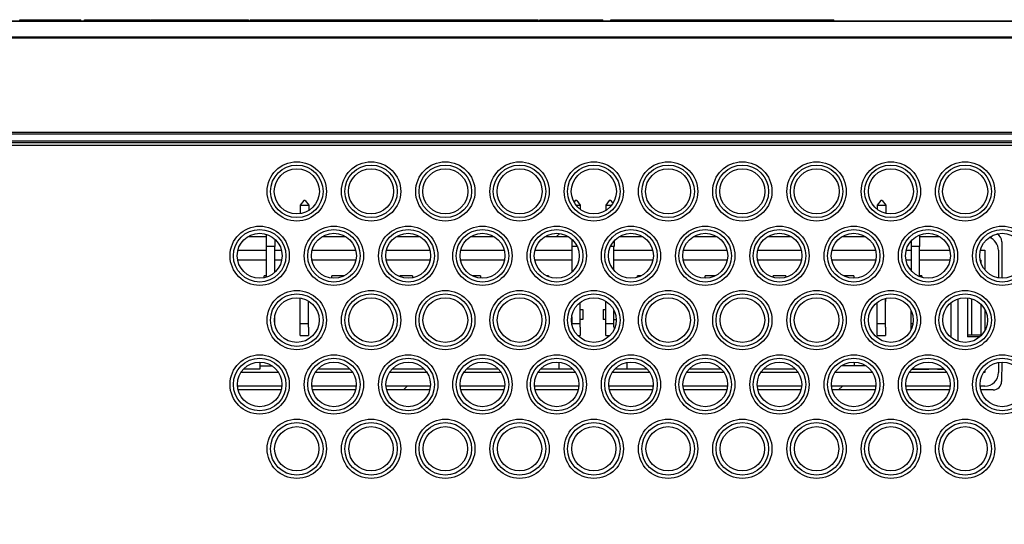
# Model space of a CAD drawing. Header units: inches. Extents: x 0 to 34, y 0 to 22.
# Tile 17 of 22: x 16.1 to 18.2, y 10.5 to 11.6. Entities that reach past the tile are written whole.
import ezdxf

# ---------------------------------------------------------------- set-up
doc = ezdxf.new("R2010")
doc.units = ezdxf.units.IN
doc.header["$LTSCALE"] = 1.87
doc.header["$MEASUREMENT"] = 0
doc.layers.get('0').update_dxf_attribs({"linetype": 'CONTINUOUS'})
doc.layers.add('COSMETIC', color=7, linetype='CONTINUOUS')
doc.layers.add('DIMENSIONS', color=7, linetype='CONTINUOUS')
doc.styles.get("Standard").update_dxf_attribs({"font": 'txt', "width": 0.8})
doc.dimstyles.new('DIMSTYLE_1', dxfattribs={"dimtxt": 0.125, "dimasz": 0.18, "dimexe": 0.125, "dimexo": 0.0625, "dimgap": 0.09, "dimtad": 0, "dimtih": 1, "dimtoh": 1, "dimdec": 3, "dimlfac": 1.333333, "dimzin": 4, "dimdsep": 46, "dimtxsty": 'STANDARD', "dimblk": '_FILLED', "dimblk1": '_FILLED', "dimblk2": '_FILLED', "dimcen": 0.09, "dimadec": 0, "dimazin": 0, "dimtp": 0.001, "dimtm": 0.001, "dimtfac": 1, "dimtdec": 3, "dimtofl": 0, "dimtmove": 0, "dimatfit": 3, "dimldrblk": '_FILLED', "dimfxl": 1, "dimtolj": 1, "dimtzin": 4, "dimarcsym": 0})

# ---------------------------------------------------------------- blocks, each defined once
blk = doc.blocks.new('*D14')
at = {"layer": 'DIMENSIONS', "color": 2, "linetype": 'CONTINUOUS'}
blk.add_line((13.7229, 10.9522), (13.7229, 8.7679), dxfattribs=at)
at = {"layer": 'DIMENSIONS', "color": 2, "linetype": 'CONTINUOUS', "insert": (13.6604, 8.7054), "char_height": 0.125, "width": 1.425, "attachment_point": 3, "rotation": 90, "line_spacing_factor": 0.9}
blk.add_mtext('9.245{\\Ftxt.shx;\\W1.000000;\\H0.125000; }[234.82]', dxfattribs=at)
blk = doc.blocks.new('_FILLED')
at = {"color": 0, "linetype": 'BYBLOCK'}
blk.add_solid([(0, 0), (-1, 0.174), (-1, -0.174)], dxfattribs=at)

msp = doc.modelspace()

# ---------------------------------------------------------------- linework, layer by layer
at = {"color": 7, "linetype": 'CONTINUOUS'}
for p, q in [((13.86238, 11.63792), (20.61354, 11.63792)), ((13.86238, 11.63706), (20.35662, 11.63706)), ((16.06063, 11.63792), (16.06063, 11.64017)), ((16.06063, 11.64017), (16.19525, 11.64017)), ((16.19525, 11.63792), (16.19525, 11.64017)), ((16.20355, 11.63792), (16.20355, 11.64017)), ((16.20355, 11.64017), (16.34823, 11.64017)), ((16.23987, 11.63792), (16.23987, 11.64017)), ((16.29374, 11.63792), (16.29374, 11.64017)), ((16.34977, 11.63792), (16.34977, 11.64017)), ((16.34977, 11.64017), (16.56555, 11.64017)), ((16.39593, 11.63792), (16.39593, 11.64017)), ((16.40623, 11.63792), (16.40623, 11.64017)), ((16.46444, 11.63792), (16.46444, 11.64017)), ((16.50317, 11.63792), (16.50317, 11.64017)), ((16.56555, 11.63792), (16.56555, 11.64017)), ((16.56927, 11.63792), (16.56927, 11.64017)), ((16.56927, 11.64017), (16.71655, 11.64017)), ((16.60559, 11.63792), (16.60559, 11.64017)), ((16.67216, 11.63792), (16.67216, 11.64017)), ((16.70563, 11.63792), (16.70563, 11.64017)), ((16.71655, 11.63792), (16.71655, 11.64017)), ((16.71678, 11.63792), (16.71678, 11.64017)), ((16.71678, 11.64017), (16.87984, 11.64017)), ((16.79295, 11.63792), (16.79295, 11.64017)), ((16.8691, 11.63792), (16.8691, 11.64017)), ((16.88027, 11.63792), (16.88027, 11.64017)), ((16.88027, 11.64017), (17.20571, 11.64017)), ((16.92645, 11.63792), (16.92645, 11.64017)), ((16.94135, 11.63792), (16.94135, 11.64017)), ((17.07593, 11.63792), (17.07593, 11.64017)), ((17.10461, 11.63792), (17.10461, 11.64017)), ((17.14333, 11.63792), (17.14333, 11.64017)), ((17.20571, 11.63792), (17.20571, 11.64017)), ((17.20943, 11.63792), (17.20943, 11.64017)), ((17.20943, 11.64017), (17.34886, 11.64017)), ((17.24577, 11.63792), (17.24577, 11.64017)), ((17.31232, 11.63792), (17.31232, 11.64017)), ((17.34578, 11.63792), (17.34578, 11.64017)), ((17.34886, 11.63792), (17.34886, 11.64017)), ((17.36635, 11.64017), (17.85914, 11.64017)), ((17.36635, 11.63792), (17.36635, 11.64017)), ((17.5357, 11.63792), (17.5357, 11.64017)), ((17.57722, 11.63792), (17.57722, 11.64017)), ((17.62847, 11.63792), (17.62847, 11.64017)), ((17.76027, 11.63792), (17.76027, 11.64017)), ((17.85852, 11.63792), (17.85852, 11.64017)), ((17.85914, 11.63792), (17.85914, 11.64017)), ((20.35662, 11.60128), (13.86238, 11.60128)), ((20.35662, 11.5992), (13.86238, 11.5992)), ((20.65655, 11.39101), (13.86238, 11.39101)), ((20.6528, 11.38719), (13.86238, 11.38719)), ((20.63937, 11.37206), (13.86238, 11.37206)), ((20.64299, 11.36832), (13.86238, 11.36832)), ((20.65155, 11.36802), (13.86238, 11.36802)), ((20.65662, 11.36277), (13.86238, 11.36277)), ((16.68764, 11.24064), (16.67993, 11.23077)), ((16.67993, 11.23077), (16.69868, 11.23077)), ((16.67993, 11.23077), (16.67993, 11.21194)), ((16.69097, 11.24064), (16.68764, 11.24064)), ((16.69097, 11.24064), (16.69868, 11.23077)), ((16.69868, 11.23077), (16.69868, 11.21888)), ((17.28764, 11.24064), (17.28504, 11.23731)), ((17.29097, 11.24064), (17.28764, 11.24064)), ((17.28929, 11.23077), (17.29868, 11.23077)), ((17.29097, 11.24064), (17.29868, 11.23077)), ((17.29868, 11.23077), (17.29868, 11.22146)), ((17.36264, 11.24064), (17.35493, 11.23077)), ((17.35493, 11.23077), (17.36822, 11.23077)), ((17.35493, 11.23077), (17.35493, 11.21879)), ((17.36597, 11.24064), (17.36264, 11.24064)), ((17.36597, 11.24064), (17.3708, 11.23446)), ((17.96264, 11.24064), (17.95493, 11.23077)), ((17.95493, 11.23077), (17.97368, 11.23077)), ((17.95493, 11.23077), (17.95493, 11.22157)), ((17.96597, 11.24064), (17.96264, 11.24064)), ((17.96597, 11.24064), (17.97368, 11.23077)), ((17.97368, 11.23077), (17.97368, 11.2127)), ((16.60493, 11.16642), (16.60493, 11.07166)), ((18.04868, 11.16504), (18.04868, 11.13939)), ((16.62368, 11.15572), (16.62368, 11.13939)), ((17.27993, 11.15585), (17.27993, 11.08223)), ((17.37368, 11.15191), (17.37368, 11.13939)), ((18.02993, 11.15173), (18.02993, 11.08635)), ((18.23043, 11.15003), (18.23031, 11.06947)), ((16.54222, 11.13114), (16.60493, 11.13114)), ((16.62368, 11.13939), (16.60493, 11.13939)), ((16.6233, 11.13939), (16.6233, 11.08204)), ((16.6233, 11.13114), (16.63839, 11.13114)), ((16.70632, 11.13114), (16.80249, 11.13114)), ((16.87042, 11.13114), (16.96659, 11.13114)), ((17.03452, 11.13114), (17.13069, 11.13114)), ((17.19862, 11.13114), (17.27993, 11.13114)), ((17.29192, 11.13939), (17.27993, 11.13939)), ((17.37368, 11.13939), (17.36559, 11.13939)), ((17.3733, 11.0866), (17.3733, 11.13939)), ((17.3733, 11.13114), (17.45889, 11.13114)), ((17.52682, 11.13114), (17.62299, 11.13114)), ((17.69092, 11.13114), (17.78709, 11.13114)), ((17.85502, 11.13114), (17.95119, 11.13114)), ((18.01912, 11.13114), (18.02993, 11.13114)), ((18.04868, 11.13939), (18.02993, 11.13939)), ((18.0483, 11.07319), (18.0483, 11.13939)), ((18.0483, 11.13114), (18.11529, 11.13114)), ((18.18322, 11.13114), (18.19287, 11.13114)), ((18.19287, 11.13114), (18.19287, 11.08772)), ((16.60493, 11.10939), (16.54167, 11.10939)), ((16.63894, 11.10939), (16.6233, 11.10939)), ((16.80304, 11.10939), (16.70577, 11.10939)), ((16.96714, 11.10939), (16.86987, 11.10939)), ((17.13124, 11.10939), (17.03397, 11.10939)), ((17.27993, 11.10939), (17.19807, 11.10939)), ((17.45944, 11.10939), (17.3733, 11.10939)), ((17.62354, 11.10939), (17.52627, 11.10939)), ((17.78764, 11.10939), (17.69037, 11.10939)), ((17.95174, 11.10939), (17.85447, 11.10939)), ((18.02993, 11.10939), (18.01857, 11.10939)), ((18.11584, 11.10939), (18.0483, 11.10939)), ((18.18267, 11.10939), (18.18462, 11.10939)), ((18.18462, 11.10234), (18.18462, 11.10939)), ((16.59987, 11.07039), (16.59987, 11.0745)), ((16.60493, 11.0745), (16.59987, 11.0745)), ((16.77618, 11.0745), (16.74987, 11.0745)), ((16.74987, 11.06966), (16.74987, 11.0745)), ((16.92837, 11.0745), (16.89987, 11.0745)), ((16.89987, 11.07309), (16.89987, 11.0745)), ((16.92837, 11.0745), (16.92837, 11.07045)), ((17.07837, 11.0745), (17.06082, 11.0745)), ((17.07837, 11.0745), (17.07837, 11.06963)), ((17.22837, 11.0745), (17.22492, 11.0745)), ((17.22837, 11.0745), (17.22837, 11.07297)), ((17.43258, 11.0745), (17.42487, 11.0745)), ((17.42487, 11.0715), (17.42487, 11.0745)), ((17.59668, 11.0745), (17.57487, 11.0745)), ((17.57487, 11.06945), (17.57487, 11.0745)), ((17.75337, 11.0745), (17.72487, 11.0745)), ((17.72487, 11.07152), (17.72487, 11.0745)), ((17.75337, 11.0745), (17.75337, 11.07158)), ((17.90337, 11.0745), (17.88132, 11.0745)), ((17.90337, 11.0745), (17.90337, 11.06945)), ((18.05337, 11.0745), (18.0483, 11.0745)), ((18.05337, 11.0745), (18.05337, 11.07143)), ((16.67993, 10.94271), (16.67993, 11.02571)), ((16.6983, 10.96127), (16.6983, 11.01892)), ((16.69849, 11.01881), (16.69849, 11.01771)), ((17.2983, 10.96127), (17.2983, 11.01578)), ((17.35493, 10.94271), (17.35493, 11.01878)), ((17.95493, 10.94271), (17.95493, 11.01597)), ((17.9733, 10.96127), (17.9733, 11.02485)), ((17.97349, 11.02489), (17.97349, 11.01771)), ((18.11787, 11.01503), (18.11787, 10.93882)), ((18.13287, 11.02349), (18.13287, 10.93036)), ((18.15462, 11.026), (18.15462, 10.94027)), ((18.16362, 11.02416), (18.16362, 10.94439)), ((18.18462, 10.94248), (18.18462, 11.01137)), ((17.2983, 11.00064), (17.30412, 11.00064)), ((17.30412, 11.00064), (17.30412, 10.97814)), ((17.34912, 11.00064), (17.35493, 11.00064)), ((17.34912, 11.00064), (17.34912, 10.97814)), ((17.3733, 10.96127), (17.3733, 10.9982)), ((18.02993, 10.95612), (18.02993, 10.99774)), ((18.19287, 11.00006), (18.19287, 10.95379)), ((16.6233, 10.98249), (16.6233, 10.97137)), ((16.6983, 10.96896), (16.67993, 10.96896)), ((17.27938, 10.97814), (17.27993, 10.97814)), ((17.27993, 10.9842), (17.27993, 10.96965)), ((17.2983, 10.96896), (17.27993, 10.96896)), ((17.30412, 10.97814), (17.2983, 10.97814)), ((17.35493, 10.97814), (17.34912, 10.97814)), ((17.3733, 10.96896), (17.35493, 10.96896)), ((17.3733, 10.97814), (17.37813, 10.97814)), ((17.9733, 10.96896), (17.95493, 10.96896)), ((18.03387, 10.96896), (18.02993, 10.96896)), ((16.69849, 10.96127), (16.69849, 10.94271)), ((17.29849, 10.96127), (17.29849, 10.94271)), ((17.37349, 10.96127), (17.37349, 10.95604)), ((17.97349, 10.96127), (17.97349, 10.94271)), ((16.67993, 10.94271), (16.69849, 10.94271)), ((17.29318, 10.94271), (17.29849, 10.94271)), ((17.35493, 10.94271), (17.36433, 10.94271)), ((17.95493, 10.94271), (17.97349, 10.94271)), ((18.15462, 10.94439), (18.18462, 10.94439)), ((18.18232, 10.94027), (18.15462, 10.94027)), ((16.59162, 10.86939), (16.59162, 10.88394)), ((17.25162, 10.88371), (17.25162, 10.86939)), ((17.40162, 10.88309), (17.40162, 10.86939)), ((17.90412, 10.88395), (17.90412, 10.87614)), ((18.23002, 10.88394), (18.22996, 10.84123)), ((16.63181, 10.86114), (16.54879, 10.86114)), ((16.55537, 10.86939), (16.59162, 10.86939)), ((16.59162, 10.87614), (16.61691, 10.87614)), ((16.79591, 10.86114), (16.71289, 10.86114)), ((16.71947, 10.86939), (16.78934, 10.86939)), ((16.96001, 10.86114), (16.87699, 10.86114)), ((16.88357, 10.86939), (16.95344, 10.86939)), ((17.12411, 10.86114), (17.04109, 10.86114)), ((17.04767, 10.86939), (17.11754, 10.86939)), ((17.28821, 10.86114), (17.20519, 10.86114)), ((17.21177, 10.86939), (17.28164, 10.86939)), ((17.45231, 10.86114), (17.36929, 10.86114)), ((17.37587, 10.86939), (17.44574, 10.86939)), ((17.61641, 10.86114), (17.53339, 10.86114)), ((17.53997, 10.86939), (17.60984, 10.86939)), ((17.78051, 10.86114), (17.69749, 10.86114)), ((17.70407, 10.86939), (17.77394, 10.86939)), ((17.94461, 10.86114), (17.86159, 10.86114)), ((17.92971, 10.87614), (17.8765, 10.87614)), ((18.10871, 10.86114), (18.02569, 10.86114)), ((18.06912, 10.86789), (18.03085, 10.86789)), ((18.03227, 10.86939), (18.10214, 10.86939)), ((18.03912, 10.86939), (18.03912, 10.86789)), ((18.06912, 10.86789), (18.06912, 10.86939)), ((18.08785, 10.86939), (18.08785, 10.86789)), ((18.10356, 10.86789), (18.08785, 10.86789)), ((18.10093, 10.86939), (18.10093, 10.86789)), ((18.19287, 10.86114), (18.18979, 10.86114)), ((18.19287, 10.86544), (18.19287, 10.86114)), ((16.63791, 10.82258), (16.5427, 10.82258)), ((16.80201, 10.82258), (16.7068, 10.82258)), ((16.96611, 10.82258), (16.8709, 10.82258)), ((17.13021, 10.82258), (17.035, 10.82258)), ((17.29431, 10.82258), (17.1991, 10.82258)), ((17.45841, 10.82258), (17.3632, 10.82258)), ((17.62251, 10.82258), (17.5273, 10.82258)), ((17.78661, 10.82258), (17.6914, 10.82258)), ((17.95071, 10.82258), (17.8555, 10.82258)), ((18.11481, 10.82258), (18.0196, 10.82258)), ((18.21125, 10.82258), (18.1837, 10.82258))]:
    msp.add_line(p, q, dxfattribs=at)
for centre, radius in [((16.67235, 11.26108), 0.06548), ((16.67235, 11.26108), 0.05801), ((16.83645, 11.26108), 0.06548), ((16.83645, 11.26108), 0.05801), ((17.00055, 11.26108), 0.06548), ((17.00055, 11.26108), 0.05801), ((17.16465, 11.26108), 0.06548), ((17.16465, 11.26108), 0.05801), ((17.32875, 11.26108), 0.06548), ((17.32875, 11.26108), 0.05801), ((17.49285, 11.26108), 0.06548), ((17.49285, 11.26108), 0.05801), ((17.65695, 11.26108), 0.06548), ((17.65695, 11.26108), 0.05801), ((17.82105, 11.26108), 0.06548), ((17.82105, 11.26108), 0.05801), ((17.98515, 11.26108), 0.06548), ((17.98515, 11.26108), 0.05801), ((18.14925, 11.26108), 0.06548), ((18.14925, 11.26108), 0.05801), ((16.5903, 11.11897), 0.06548), ((16.7544, 11.11897), 0.06548), ((16.9185, 11.11897), 0.06548), ((17.0826, 11.11897), 0.06548), ((17.2467, 11.11897), 0.06548), ((17.4108, 11.11897), 0.06548), ((17.5749, 11.11897), 0.06548), ((17.739, 11.11897), 0.06548), ((17.9031, 11.11897), 0.06548), ((18.0672, 11.11897), 0.06548), ((18.2313, 11.11897), 0.06548), ((16.5903, 11.11897), 0.05801), ((16.7544, 11.11897), 0.05801), ((16.9185, 11.11897), 0.05801), ((17.0826, 11.11897), 0.05801), ((17.2467, 11.11897), 0.05801), ((17.4108, 11.11897), 0.05801), ((17.5749, 11.11897), 0.05801), ((17.739, 11.11897), 0.05801), ((17.9031, 11.11897), 0.05801), ((18.0672, 11.11897), 0.05801), ((18.2313, 11.11897), 0.05801), ((16.67235, 10.97685), 0.06548), ((16.67235, 10.97685), 0.05801), ((16.83645, 10.97685), 0.06548), ((16.83645, 10.97685), 0.05801), ((17.00055, 10.97685), 0.06548), ((17.00055, 10.97685), 0.05801), ((17.16465, 10.97685), 0.06548), ((17.16465, 10.97685), 0.05801), ((17.32875, 10.97685), 0.06548), ((17.32875, 10.97685), 0.05801), ((17.49285, 10.97685), 0.06548), ((17.49285, 10.97685), 0.05801), ((17.65695, 10.97685), 0.06548), ((17.65695, 10.97685), 0.05801), ((17.82105, 10.97685), 0.06548), ((17.82105, 10.97685), 0.05801), ((17.98515, 10.97685), 0.06548), ((17.98515, 10.97685), 0.05801), ((18.14925, 10.97685), 0.06548), ((18.14925, 10.97685), 0.05801), ((16.5903, 10.83474), 0.06548), ((16.5903, 10.83474), 0.05801), ((16.7544, 10.83474), 0.06548), ((16.7544, 10.83474), 0.05801), ((16.9185, 10.83474), 0.06548), ((16.9185, 10.83474), 0.05801), ((17.0826, 10.83474), 0.06548), ((17.0826, 10.83474), 0.05801), ((17.2467, 10.83474), 0.06548), ((17.2467, 10.83474), 0.05801), ((17.4108, 10.83474), 0.06548), ((17.4108, 10.83474), 0.05801), ((17.5749, 10.83474), 0.06548), ((17.5749, 10.83474), 0.05801), ((17.739, 10.83474), 0.06548), ((17.739, 10.83474), 0.05801), ((17.9031, 10.83474), 0.06548), ((17.9031, 10.83474), 0.05801), ((18.0672, 10.83474), 0.06548), ((18.0672, 10.83474), 0.05801), ((18.2313, 10.83474), 0.06548), ((18.2313, 10.83474), 0.05801), ((16.67235, 10.69262), 0.06548), ((16.67235, 10.69262), 0.05801), ((16.83645, 10.69262), 0.06548), ((16.83645, 10.69262), 0.05801), ((17.00055, 10.69262), 0.06548), ((17.00055, 10.69262), 0.05801), ((17.16465, 10.69262), 0.06548), ((17.16465, 10.69262), 0.05801), ((17.32875, 10.69262), 0.06548), ((17.32875, 10.69262), 0.05801), ((17.49285, 10.69262), 0.06548), ((17.49285, 10.69262), 0.05801), ((17.65695, 10.69262), 0.06548), ((17.65695, 10.69262), 0.05801), ((17.82105, 10.69262), 0.06548), ((17.82105, 10.69262), 0.05801), ((17.98515, 10.69262), 0.06548), ((17.98515, 10.69262), 0.05801), ((18.14925, 10.69262), 0.06548), ((18.14925, 10.69262), 0.05801)]:
    msp.add_circle(centre, radius, dxfattribs=at)
for centre, major_axis in [((16.67235, 11.26116), (0, 0.04981)), ((16.83645, 11.26116), (0, 0.04981)), ((17.00055, 11.26116), (0, 0.04981)), ((17.16465, 11.26116), (0, 0.04981)), ((17.32875, 11.26116), (0, 0.04981)), ((17.49285, 11.26116), (0, 0.04981)), ((17.65695, 11.26116), (0, 0.04981)), ((17.82105, 11.26116), (0, 0.04981)), ((17.98515, 11.26116), (0, 0.04981)), ((18.14925, 11.26116), (0, 0.04981)), ((16.5903, 11.11904), (0, 0.04959)), ((16.7544, 11.11904), (0, 0.04959)), ((16.9185, 11.11904), (0, 0.04959)), ((17.0826, 11.11904), (0, 0.04959)), ((17.2467, 11.11904), (0, 0.04959)), ((17.4108, 11.11904), (0, 0.04959)), ((17.5749, 11.11904), (0, 0.04959)), ((17.739, 11.11904), (0, 0.04959)), ((17.9031, 11.11904), (0, 0.04959)), ((18.0672, 11.11904), (0, 0.04959)), ((18.2313, 11.11904), (0, 0.04959)), ((16.67235, 10.97693), (0, 0.04938)), ((16.83645, 10.97693), (0, 0.04938)), ((17.00055, 10.97693), (0, 0.04938)), ((17.16465, 10.97693), (0, 0.04938)), ((17.32875, 10.97693), (0, 0.04938)), ((17.49285, 10.97693), (0, 0.04938)), ((17.65695, 10.97693), (0, 0.04938)), ((17.82105, 10.97693), (0, 0.04938)), ((17.98515, 10.97693), (0, 0.04938)), ((18.14925, 10.97693), (0, 0.04938)), ((16.5903, 10.83481), (0, 0.04916)), ((16.7544, 10.83481), (0, 0.04916)), ((16.9185, 10.83481), (0, 0.04916)), ((17.0826, 10.83481), (0, 0.04916)), ((17.2467, 10.83481), (0, 0.04916)), ((17.4108, 10.83481), (0, 0.04916)), ((17.5749, 10.83481), (0, 0.04916)), ((17.739, 10.83481), (0, 0.04916)), ((17.9031, 10.83481), (0, 0.04916)), ((18.0672, 10.83481), (0, 0.04916)), ((18.2313, 10.83481), (0, 0.04916)), ((16.67235, 10.6927), (0, 0.04894)), ((16.83645, 10.6927), (0, 0.04894)), ((17.00055, 10.6927), (0, 0.04894)), ((17.16465, 10.6927), (0, 0.04894)), ((17.32875, 10.6927), (0, 0.04894)), ((17.49285, 10.6927), (0, 0.04894)), ((17.65695, 10.6927), (0, 0.04894)), ((17.82105, 10.6927), (0, 0.04894)), ((17.98515, 10.6927), (0, 0.04894)), ((18.14925, 10.6927), (0, 0.04894))]:
    msp.add_ellipse(centre, major_axis=major_axis, ratio=0.9999988, dxfattribs=at)
for centre, major_axis, ratio, start_param, end_param in [((18.21161, 11.14988), (0.01224, 0.01444), 0.990792, -0.8646472, 0.2861171), ((18.21114, 10.84137), (0.01487, -0.01161), 0.9937618, -0.9046702, 0.6585299)]:
    msp.add_ellipse(centre, major_axis=major_axis, ratio=ratio, start_param=start_param, end_param=end_param, dxfattribs=at)
at = {"layer": 'COSMETIC', "color": 2, "linetype": 'CONTINUOUS'}
for p, q in [((17.2465, 11.16114), (17.25352, 11.16816)), ((18.20542, 11.15839), (18.21154, 11.16451)), ((16.90794, 10.82258), (16.9165, 10.83114)), ((17.8696, 10.82258), (17.87817, 10.83114))]:
    msp.add_line(p, q, dxfattribs=at)
at = {"layer": 'COSMETIC', "color": 7, "linetype": 'CONTINUOUS'}
for p, q in [((16.56411, 11.16114), (16.60493, 11.16114)), ((16.72821, 11.16114), (16.78059, 11.16114)), ((16.89231, 11.16114), (16.94469, 11.16114)), ((17.05641, 11.16114), (17.10879, 11.16114)), ((17.22051, 11.16114), (17.27289, 11.16114)), ((17.38461, 11.16114), (17.43699, 11.16114)), ((17.54871, 11.16114), (17.60109, 11.16114)), ((17.71281, 11.16114), (17.76519, 11.16114)), ((17.87691, 11.16114), (17.92929, 11.16114)), ((18.04868, 11.16114), (18.09339, 11.16114)), ((18.22287, 11.13114), (18.22287, 11.07018)), ((18.22287, 10.88324), (18.22287, 10.86114)), ((16.63931, 10.83114), (16.54129, 10.83114)), ((16.80341, 10.83114), (16.70539, 10.83114)), ((16.96751, 10.83114), (16.86949, 10.83114)), ((17.13161, 10.83114), (17.03359, 10.83114)), ((17.29571, 10.83114), (17.19769, 10.83114)), ((17.45981, 10.83114), (17.36179, 10.83114)), ((17.62391, 10.83114), (17.52589, 10.83114)), ((17.78801, 10.83114), (17.68999, 10.83114)), ((17.95211, 10.83114), (17.85409, 10.83114)), ((18.11621, 10.83114), (18.01819, 10.83114)), ((18.19287, 10.83114), (18.18229, 10.83114))]:
    msp.add_line(p, q, dxfattribs=at)
for centre, start, end in [((18.19287, 11.13114), 0, 70.98641), ((18.19287, 10.86114), 270, 360)]:
    msp.add_arc(centre, 0.03, start, end, dxfattribs=at)

# ---------------------------------------------------------------- dimensions: what is measured, and where the dimension line sits
at = {"layer": 'DIMENSIONS', "color": 2, "linetype": 'CONTINUOUS'}
dim = msp.add_ordinate_dim(feature_location=(13.72287, 10.95219), offset=(0, -2.18427), dtype=1, origin=(20.65662, 11.01469), dimstyle='DIMSTYLE_1', override={"dimtad": 1, "dimtih": 0, "dimtoh": 0}, dxfattribs=at)
dim.commit()
dim.dimension.update_dxf_attribs({"geometry": '*D14', "text_midpoint": (13.72287, 7.99292)})

doc.saveas('drawing.dxf')
